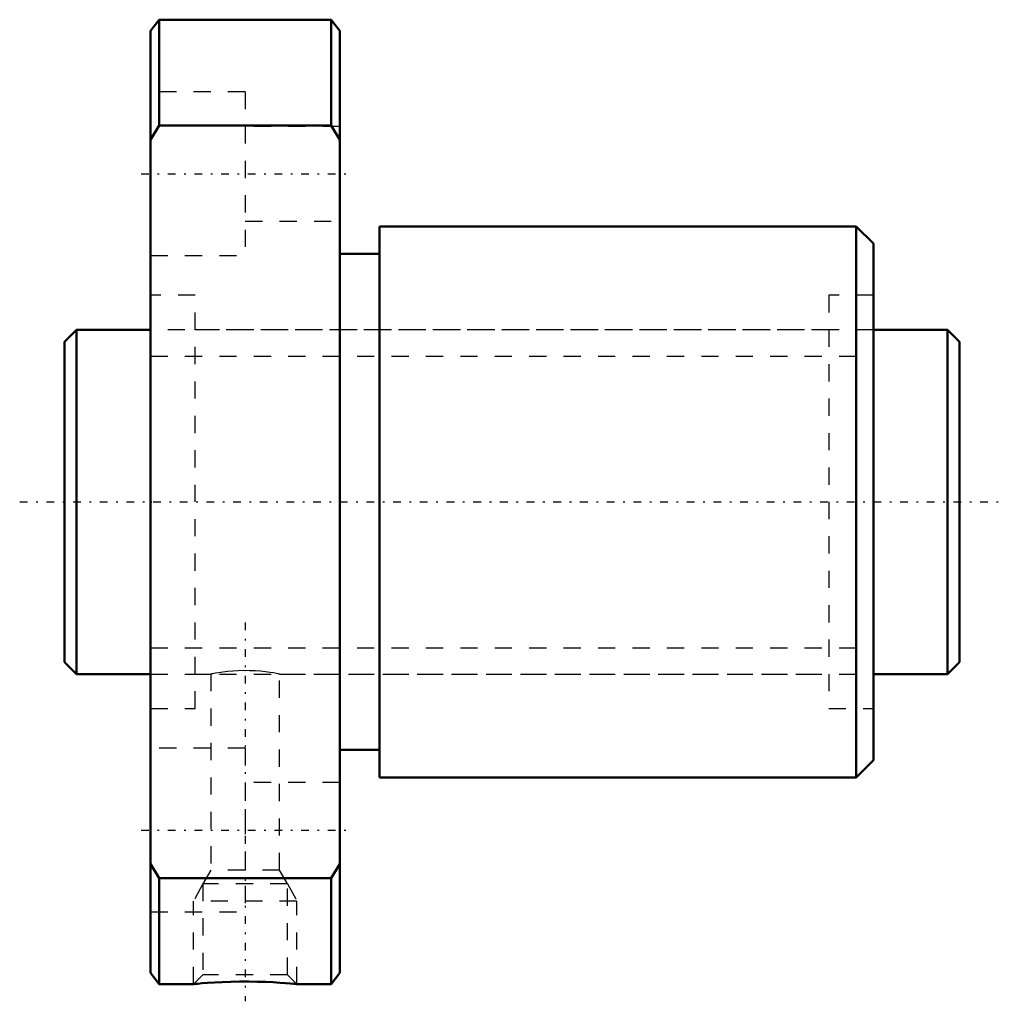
# Model space of a CAD drawing. Header units: millimetres. Extents: x -2.6 to 54.6, y -29 to 28.
import ezdxf

# ---------------------------------------------------------------- set-up
doc = ezdxf.new("R2010")
doc.units = ezdxf.units.MM
doc.linetypes.add('Center', pattern=[1.5, 0.45, -0.5, 0.05, -0.5])
doc.linetypes.add('Dashed', pattern=[2, 1, -1])
for name, color, linetype, lineweight in [('2d ConnectionPoints', 7, 'Continuous', 50), ('AM_0', 7, 'Continuous', 50), ('AM_5', 3, 'Continuous', 25), ('AM_7', 7, 'Center', 25), ('AM_9', 6, 'Dashed', 25)]:
    doc.layers.add(name, color=color, linetype=linetype, lineweight=lineweight)

# ---------------------------------------------------------------- blocks, each defined once
blk = doc.blocks.new('1_DK_2004_3RR0Nut_0_in_DK2004_3RRG1_52LC0_000_0')
at = {"layer": 'AM_0'}
for p, q in [((5.5, 28), (5, 27.35)), ((15.5, 28), (5.5, 28)), ((5.5, 28), (5.5, 21.857)), ((15.5, 21.857), (15.5, 28)), ((16, 27.35), (15.5, 28)), ((5, -27.35), (5, 27.35)), ((16, -27.35), (16, 27.35)), ((5.5, 21.857), (5, 21.018)), ((15.5, 21.857), (5.5, 21.857)), ((16, 21.018), (15.5, 21.857)), ((46, 16), (18.3, 16)), ((18.3, 16), (18.3, -16)), ((47, 15), (46, 16)), ((46, 16), (46, -16)), ((47, 15), (47, -15)), ((18.3, 14.4), (16, 14.4)), ((16, -14.4), (18.3, -14.4)), ((46, -16), (47, -15)), ((18.3, -16), (46, -16)), ((5, -21.018), (5.5, -21.857)), ((15.5, -21.857), (16, -21.018)), ((15.5, -21.857), (5.5, -21.857)), ((5.5, -21.857), (5.5, -28)), ((15.5, -28), (15.5, -21.857)), ((5, -27.35), (5.5, -28)), ((15.5, -28), (16, -27.35)), ((5.5, -28), (7.509, -28)), ((13.493, -28), (15.5, -28))]:
    blk.add_line(p, q, dxfattribs=at)
blk.add_lwpolyline([(13.5, -28), (13.498, -28), (13.443, -27.995), (13.311, -27.982), (13.113, -27.965), (12.845, -27.943), (12.516, -27.92), (12.128, -27.897), (11.69, -27.877), (11.209, -27.862), (10.703, -27.855), (10.178, -27.856), (9.668, -27.865), (9.167, -27.883), (8.722, -27.906), (8.316, -27.932), (7.998, -27.956), (7.744, -27.977), (7.586, -27.992), (7.507, -27.999), (7.5, -28)], dxfattribs=at)
at = {"layer": 'AM_5', "linetype": 'Dashed'}
for p, q in [((8.041, -22.18), (7.5, -23.18)), ((12.959, -22.18), (13.5, -23.18)), ((13.5, -23.18), (7.5, -23.18)), ((7.5, -28), (7.5, -23.18)), ((13.5, -28), (13.5, -23.18))]:
    blk.add_line(p, q, dxfattribs=at)
at = {"layer": 'AM_7'}
for p, q in [((4.45, 19.053), (16.55, 19.053)), ((10.5, -7), (10.5, -29)), ((4.45, -19.053), (16.55, -19.053))]:
    blk.add_line(p, q, dxfattribs=at)
at = {"layer": 'AM_9'}
for p, q in [((10.5, 23.803), (5, 23.803)), ((10.5, 23.803), (10.5, 14.303)), ((16, 21.803), (10.5, 21.803)), ((10.5, 16.303), (16, 16.303)), ((5, 14.303), (10.5, 14.303)), ((7.6, 12), (5, 12)), ((7.6, -12), (7.6, 12)), ((47, 12), (44.4, 12)), ((44.4, 12), (44.4, -12)), ((44.4, 10), (7.6, 10)), ((7.6, -10), (8.503, -10)), ((8.5, -10), (8.5, -21.38)), ((10.47, -9.798), (10.5, -9.798)), ((12.493, -10), (44.4, -10)), ((12.5, -21.38), (12.5, -9.999)), ((5, -12), (7.6, -12)), ((44.4, -12), (47, -12)), ((10.5, -14.303), (5, -14.303)), ((10.5, -14.303), (10.5, -23.803)), ((16, -16.303), (10.5, -16.303)), ((8.5, -21.38), (8.041, -22.18)), ((12.5, -21.38), (8.5, -21.38)), ((12.959, -22.18), (12.5, -21.38)), ((8.041, -22.18), (8.041, -27.459)), ((12.959, -22.18), (8.041, -22.18)), ((10.5, -21.803), (16, -21.803)), ((12.959, -27.459), (12.959, -22.18)), ((5, -23.803), (10.5, -23.803)), ((8.041, -27.459), (7.5, -28)), ((12.959, -27.459), (8.041, -27.459)), ((13.5, -28), (12.959, -27.459))]:
    blk.add_line(p, q, dxfattribs=at)
blk.add_lwpolyline([(12.5, -10), (12.489, -9.998), (12.428, -9.986), (12.312, -9.964), (12.15, -9.936), (11.937, -9.903), (11.687, -9.87), (11.395, -9.839), (11.085, -9.815), (10.749, -9.801), (10.42, -9.798), (10.084, -9.807), (9.773, -9.825), (9.473, -9.852), (9.205, -9.883), (8.967, -9.917), (8.775, -9.949), (8.627, -9.975), (8.537, -9.993), (8.5, -10), (8.5, -10)], dxfattribs=at)
blk = doc.blocks.new('2_DK_2004_3RR05200_Shaft_0_in_DK2004_3RRG1_52LC0_000_0')
at = {"layer": 'AM_0'}
for p, q in [((0.7, 10), (0, 9.3)), ((5, 10), (0.7, 10)), ((0.7, 10), (0.7, -10)), ((51.3, 10), (47, 10)), ((52, 9.3), (51.3, 10)), ((51.3, 10), (51.3, -10)), ((0, 9.3), (0, -9.3)), ((52, 9.3), (52, -9.3)), ((0, -9.3), (0.7, -10)), ((51.3, -10), (52, -9.3)), ((0.7, -10), (5, -10)), ((47, -10), (51.3, -10))]:
    blk.add_line(p, q, dxfattribs=at)
at = {"layer": 'AM_5', "linetype": 'Dashed'}
for p, q in [((5, 8.4665), (47, 8.4665)), ((5, -8.4665), (47, -8.4665))]:
    blk.add_line(p, q, dxfattribs=at)
at = {"layer": 'AM_7'}
blk.add_line((-2.6, 0), (54.6, 0), dxfattribs=at)
at = {"layer": 'AM_9'}
for p, q in [((47, 10), (5, 10)), ((5, -10), (47, -10))]:
    blk.add_line(p, q, dxfattribs=at)

msp = doc.modelspace()

# ---------------------------------------------------------------- linework, layer by layer
at = {"layer": '2d ConnectionPoints'}
for p in [(0, 0), (5, 0)]:
    msp.add_point(p, dxfattribs=at)

# ---------------------------------------------------------------- block references
for name in ['1_DK_2004_3RR0Nut_0_in_DK2004_3RRG1_52LC0_000_0', '2_DK_2004_3RR05200_Shaft_0_in_DK2004_3RRG1_52LC0_000_0']:
    msp.add_blockref(name, (0, 0))

doc.saveas('drawing.dxf')
